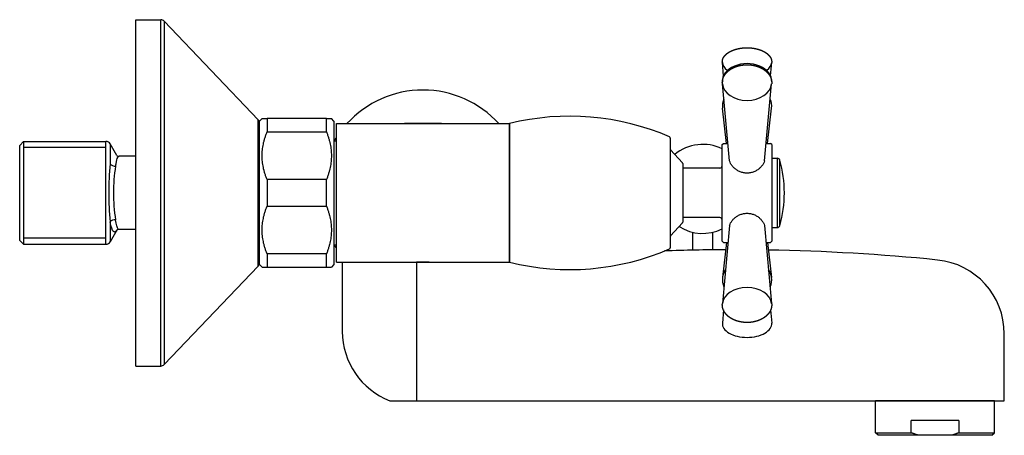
# Model space of a CAD drawing. Header units: millimetres. Extents: x -0.024 to 0.175, y -0.049 to 0.035.
import ezdxf

# ---------------------------------------------------------------- set-up
doc = ezdxf.new("R2010")
doc.units = ezdxf.units.MM
doc.layers.add('BLOCKS', color=3, linetype='Continuous')

msp = doc.modelspace()

# ---------------------------------------------------------------- linework, layer by layer
at = {"layer": 'BLOCKS'}
for p, q in [((0, 0.035), (0.005, 0.035)), ((0, 0), (0, 0.035)), ((0.005, 0), (0.005, 0.035)), ((0.005723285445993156, 0.03469054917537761), (0.005723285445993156, 0)), ((0.02472328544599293, 0.01478983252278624), (0.005723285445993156, 0.03469054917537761)), ((0.1187239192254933, 0.02367118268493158), (0.1185146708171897, 0.02632956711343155)), ((0.1282760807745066, 0.02367118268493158), (0.1284853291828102, 0.02632956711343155)), ((0.1199781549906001, 0.006462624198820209), (0.1185210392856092, 0.02202089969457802)), ((0.1270218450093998, 0.00646262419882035), (0.128478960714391, 0.02202089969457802)), ((0.1193835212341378, 0.01000000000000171), (0.1185344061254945, 0.0171231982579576)), ((0.1276164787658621, 0.01000000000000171), (0.1284655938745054, 0.0171231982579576)), ((0.02472328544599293, 0), (0.02472328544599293, 0.01478983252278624)), ((0.025, 0.01449999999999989), (0.02549999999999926, 0.01499999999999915)), ((0.025, -0.01450000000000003), (0.025, 0.01449999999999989)), ((0.02549999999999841, 0.015), (0.02649999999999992, 0.015)), ((0.03849999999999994, 0.015), (0.02649999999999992, 0.015)), ((0.02649999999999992, 0.015), (0.02649999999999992, 0.01232182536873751)), ((0.03849999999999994, 0.01232182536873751), (0.03849999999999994, 0.015)), ((0.03849999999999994, 0.015), (0.03950000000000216, 0.015)), ((0.04, 0.01449999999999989), (0.03950000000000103, 0.01499999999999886)), ((0.04, 0.01449999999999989), (0.04, -0.01450000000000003)), ((0.04049999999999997, 0.01400000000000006), (0.05670753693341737, 0.01400000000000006)), ((0.04049999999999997, -0.01400000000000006), (0.04049999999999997, 0.01400000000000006)), ((0.05929246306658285, 0.01400000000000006), (0.07549999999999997, 0.01400000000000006)), ((0.07549999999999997, 0), (0.07549999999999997, 0.01400000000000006)), ((0.07549999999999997, 0.01400000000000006), (0.07549999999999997, -0.01400000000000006)), ((0.02649999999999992, 0.01232182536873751), (0.03849999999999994, 0.01232182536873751)), ((-0.02350000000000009, 0.009599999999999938), (-0.02269999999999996, 0.01039999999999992)), ((-0.02269999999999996, 0.01039999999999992), (-0.006077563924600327, 0.01039999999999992)), ((-0.02269999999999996, 0.01039999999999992), (-0.02269999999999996, -0.01040000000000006)), ((-0.006077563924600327, 0), (-0.006077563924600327, 0.01039999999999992)), ((0.04, 0.01049999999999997), (0.04049999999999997, 0.01049999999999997)), ((0.1079999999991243, 0.0110863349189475), (0.1079999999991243, 0)), ((0.1184999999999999, 0.009750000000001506), (0.11875, 0.01000000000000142)), ((0.11875, 0.01000000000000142), (0.1196468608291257, 0.01000000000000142)), ((0.1273531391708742, 0.01000000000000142), (0.1282499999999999, 0.01000000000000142)), ((0.1284999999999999, 0.009750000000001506), (0.1282499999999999, 0.01000000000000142)), ((-0.02350000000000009, -0.009600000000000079), (-0.02350000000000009, 0.009599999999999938)), ((-0.006077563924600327, 0.00917199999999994), (-0.02269999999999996, 0.00917199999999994)), ((-0.00521137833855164, 0.009899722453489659), (-0.00521137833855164, 0.005853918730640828)), ((-0.003854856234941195, 0.007548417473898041), (-0.00521137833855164, 0.009899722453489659)), ((0.1104349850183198, 0.006071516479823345), (0.1080650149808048, 0.008678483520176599)), ((0.1184999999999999, -0.009749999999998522), (0.1184999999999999, 0.009750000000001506)), ((0.1284999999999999, 0.009750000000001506), (0.1284999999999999, -0.009749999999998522)), ((0, 0.007399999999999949), (-0.003422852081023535, 0.007399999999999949)), ((0.1284999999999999, 0.007000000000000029), (0.1296323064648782, 0.007000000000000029)), ((0.1296323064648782, 0.004909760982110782), (0.1296323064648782, 0.007000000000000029)), ((0.130114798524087, -0.006631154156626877), (0.1301147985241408, 0.006631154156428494)), ((0.1105, 0.005903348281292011), (0.1105, 0)), ((0.118, 0.005000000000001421), (0.1105, 0.005000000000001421)), ((0.1296323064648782, -0.007000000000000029), (0.1296323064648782, 0.004909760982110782)), ((0.03849999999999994, 0.002678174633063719), (0.02649999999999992, 0.002678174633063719)), ((0.02649999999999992, 0.002678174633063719), (0.02649999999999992, -0.002678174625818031)), ((0.03849999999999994, -0.002678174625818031), (0.03849999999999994, 0.002678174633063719)), ((-0.006077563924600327, -0.01040000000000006), (-0.006077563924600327, 0)), ((0, -0.035), (0, 0)), ((0.005, -0.035), (0.005, 0)), ((0.005723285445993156, 0), (0.005723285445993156, -0.03469054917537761)), ((0.02472328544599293, -0.01478983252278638), (0.02472328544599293, 0)), ((0.07549999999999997, -0.01400000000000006), (0.07549999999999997, 0)), ((0.1079999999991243, 0), (0.1079999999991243, -0.01108633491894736)), ((0.1105, 0), (0.1105, -0.005903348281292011)), ((0.02649999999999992, -0.002678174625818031), (0.03849999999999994, -0.002678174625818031)), ((-0.00521137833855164, -0.005853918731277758), (-0.00521137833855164, -0.009899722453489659)), ((0.118, -0.004999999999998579), (0.1105, -0.004999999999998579)), ((-0.003854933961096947, -0.007548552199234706), (-0.00521137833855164, -0.009899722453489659)), ((0, -0.007399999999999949), (-0.003422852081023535, -0.007399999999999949)), ((0.1104349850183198, -0.006071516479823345), (0.1080650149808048, -0.008678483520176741)), ((0.1199765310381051, -0.006590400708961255), (0.1185203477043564, -0.02239316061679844)), ((0.1270234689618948, -0.006590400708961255), (0.1284796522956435, -0.02239316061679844)), ((0.1284999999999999, -0.007000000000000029), (0.1296323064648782, -0.007000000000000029)), ((-0.02350000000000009, -0.009600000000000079), (-0.02269999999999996, -0.01040000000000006)), ((-0.006077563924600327, -0.009172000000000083), (-0.02269999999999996, -0.009172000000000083)), ((0.1125603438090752, -0.0115821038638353), (0.1125603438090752, -0.00797590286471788)), ((0.1165603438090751, -0.01152162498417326), (0.1165603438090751, -0.00797590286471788)), ((0.1184999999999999, -0.009749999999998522), (0.11875, -0.00999999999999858)), ((0.1284999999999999, -0.009749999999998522), (0.1282499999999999, -0.00999999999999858)), ((-0.02269999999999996, -0.01040000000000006), (-0.006077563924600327, -0.01040000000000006)), ((0.04, -0.01049999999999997), (0.04049999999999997, -0.01049999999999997)), ((0.1193835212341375, -0.00999999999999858), (0.1185344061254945, -0.0171231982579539)), ((0.11875, -0.00999999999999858), (0.119662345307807, -0.00999999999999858)), ((0.1273376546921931, -0.00999999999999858), (0.1282499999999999, -0.00999999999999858)), ((0.1276164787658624, -0.00999999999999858), (0.1284655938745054, -0.0171231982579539)), ((0.03849999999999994, -0.01232182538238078), (0.02649999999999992, -0.01232182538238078)), ((0.02649999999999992, -0.01232182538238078), (0.02649999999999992, -0.015)), ((0.03849999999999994, -0.015), (0.03849999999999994, -0.01232182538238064)), ((0.02472328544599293, -0.01478983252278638), (0.005723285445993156, -0.03469054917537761)), ((0.025, -0.01450000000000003), (0.02549999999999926, -0.01499999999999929)), ((0.02549999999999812, -0.015), (0.02649999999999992, -0.015)), ((0.02649999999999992, -0.015), (0.03849999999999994, -0.015)), ((0.03849999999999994, -0.015), (0.03950000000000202, -0.015)), ((0.04, -0.01450000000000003), (0.03950000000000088, -0.01499999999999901)), ((0.04049999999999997, -0.01400000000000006), (0.05670753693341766, -0.01400000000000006)), ((0.04170753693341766, -0.01400000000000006), (0.04170753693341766, -0.02799999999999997)), ((0.05670753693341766, -0.01400000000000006), (0.05929246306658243, -0.01400000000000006)), ((0.05670753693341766, -0.01400000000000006), (0.05670753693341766, -0.04200000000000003)), ((0.05929246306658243, -0.01400000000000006), (0.07549999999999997, -0.01400000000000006)), ((0.1187239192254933, -0.0236711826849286), (0.1185146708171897, -0.02632956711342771)), ((0.1282760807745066, -0.02367118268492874), (0.1284853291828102, -0.02632956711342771)), ((0.1755, -0.04200000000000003), (0.1755, -0.0284959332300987)), ((0, -0.035), (0.005, -0.035)), ((0.05132237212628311, -0.04200000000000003), (0.1755, -0.04200000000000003)), ((0.1494999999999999, -0.04850000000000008), (0.1494999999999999, -0.04200000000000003)), ((0.1735, -0.04200000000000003), (0.1494999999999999, -0.04200000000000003)), ((0.1735, -0.04850000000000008), (0.1735, -0.04200000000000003)), ((0.1567041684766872, -0.04850000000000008), (0.1567041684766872, -0.04600000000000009)), ((0.1662958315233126, -0.04600000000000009), (0.1567041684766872, -0.04600000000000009)), ((0.1662958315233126, -0.04600000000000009), (0.1662958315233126, -0.04850000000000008)), ((0.1494999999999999, -0.04850000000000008), (0.1567041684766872, -0.04850000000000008)), ((0.15, -0.04900000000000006), (0.1494999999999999, -0.04850000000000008)), ((0.1581458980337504, -0.04900000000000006), (0.15, -0.04900000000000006)), ((0.1648541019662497, -0.04900000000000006), (0.1581458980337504, -0.04900000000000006)), ((0.173, -0.04900000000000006), (0.1648541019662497, -0.04900000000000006)), ((0.1662958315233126, -0.04850000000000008), (0.1735, -0.04850000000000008)), ((0.173, -0.04900000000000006), (0.1735, -0.04850000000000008))]:
    msp.add_line(p, q, dxfattribs=at)
for centre, radius, start, end in [((0.005, 0.03400000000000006), 0.001, 43.67359659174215, 90), ((0.05799999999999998, 0), 0.02077891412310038, 42.35792655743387, 137.6420734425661), ((0.02399999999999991, 0.01409928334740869), 0.001, 0, 43.67359659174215), ((0.05800000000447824, -0.1374056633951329), 0.151451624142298, 88.58842100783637, 91.4115789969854), ((0.08771880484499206, -0.03501639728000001), 0.05051639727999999, 66.51551578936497, 103.9974076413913), ((-0.006077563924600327, 0.009399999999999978), 0.001, 29.98163936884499, 90), ((0.05799999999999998, 0), 0.02077891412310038, 147.373161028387, 149.6474058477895), ((0.1077499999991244, 0.0110863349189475), 0.00025, 0, 66.51551578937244), ((0.1082499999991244, 0.008846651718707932), 0.00025, 180, 222.2736890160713), ((0.1145603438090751, 0.0007990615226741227), 0.009000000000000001, 64.04025405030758, 129.1264490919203), ((-0.003443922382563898, 0.008035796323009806), 0.0006361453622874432, 227.9074475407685, 271.8980884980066), ((0.1102499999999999, 0.005903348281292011), 0.00025, 0, 42.27368901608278), ((0.1296323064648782, 0.006499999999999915), 0.0005, 15.2070734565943, 90), ((0.1070568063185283, -5.542233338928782e-15), 0.02399256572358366, 343.9555091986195, 16.04449080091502), ((0.05446291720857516, -5.414335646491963e-14), 0.05996073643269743, 174.3973344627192, 185.6026655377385), ((0.02742109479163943, -5.215383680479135e-14), 0.03199136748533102, 170.250680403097, 189.7493195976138), ((0.118, 0.005500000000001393), 0.0005, 270, 0), ((0.1102499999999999, -0.005903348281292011), 0.00025, 317.7263109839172, 0), ((0.118, -0.00549999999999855), 0.0005, 0, 90), ((-0.003449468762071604, -0.00802063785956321), 0.0006212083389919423, 87.54431743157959, 132.6501465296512), ((0.1145603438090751, 0.0007990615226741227), 0.009000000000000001, 237.7670329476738, 295.9597459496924), ((0.1296323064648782, -0.006500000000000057), 0.0005, 270, 344.7929265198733), ((-0.006077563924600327, -0.009399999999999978), 0.001, 270, 330.018360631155), ((0.1082499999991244, -0.008846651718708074), 0.00025, 137.7263109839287, 180), ((0.05799999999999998, 0), 0.02077891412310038, 210.3525941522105, 212.626838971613), ((0.08771880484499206, 0.03501639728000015), 0.05051639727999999, 256.0025923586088, 293.484484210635), ((0.1207777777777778, -0.422765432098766), 0.4112654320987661, 90.21920305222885, 91.94023018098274), ((0.1077499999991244, -0.01108633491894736), 0.00025, 293.4844842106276, 0), ((0.1207777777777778, -0.422765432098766), 0.4112654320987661, 90.17467857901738, 90.17715205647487), ((0.1207777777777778, -0.422765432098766), 0.4112654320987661, 89.06361836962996, 89.06610633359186), ((0.1207777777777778, -0.422765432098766), 0.4112654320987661, 84.24692548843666, 89.02130627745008), ((0.1605, -0.0284959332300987), 0.015, 0, 84.24692548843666), ((0.02399999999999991, -0.01409928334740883), 0.001, 316.3264034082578, 0), ((0.1221114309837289, -0.01754032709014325), 0.003601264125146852, 173.3485890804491, 203.4307432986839), ((0.1248971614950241, -0.01754234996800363), 0.00359296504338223, 336.5450065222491, 6.699322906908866), ((0.05670753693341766, -0.02799999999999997), 0.01499999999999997, 180, 248.9605302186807), ((0.005, -0.03400000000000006), 0.001, 270, 316.3264034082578)]:
    msp.add_arc(centre, radius, start, end, dxfattribs=at)
for centre, major_axis, ratio, start_param, end_param in [((0.1234999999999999, 0.02261889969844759), (-0.004990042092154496, 0), 0.7013944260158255, 3.093738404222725, 6.331039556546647), ((0.1234999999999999, 0.02644937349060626), (0.004990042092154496, 0), 0.5525490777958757, 3.185057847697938, 3.787878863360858), ((0.1234999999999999, 0.02644937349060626), (0.004990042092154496, 0), 0.5525490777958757, 5.636899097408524, 6.239720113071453), ((0.1234999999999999, 0.02225780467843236), (0.004990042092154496, 0), 0.7127733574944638, 3.208248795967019, 6.216529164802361), ((0.1234999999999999, 0.0175343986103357), (-0.004990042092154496, 0), 0.8334803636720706, 5.93551811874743, 6.382214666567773), ((0.1234999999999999, 0.0175343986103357), (-0.004990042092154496, 0), 0.8334803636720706, 3.042563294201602, 3.489259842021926), ((-0.004345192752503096, 0.006149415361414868), (0.0009868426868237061, -0.0001616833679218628), 0.7309583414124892, 3.773314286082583, 5.072291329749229), ((-0.004345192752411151, -0.006149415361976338), (0.0009868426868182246, 0.0001616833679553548), 0.7309583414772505, 1.210893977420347, 2.509871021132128), ((0.1234999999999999, -0.01753439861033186), (0.004990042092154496, 0), 0.8334803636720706, 2.638121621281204, 3.042563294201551), ((0.1234999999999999, -0.01753439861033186), (0.004990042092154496, 0), 0.8334803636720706, 0.09902935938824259, 0.503471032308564), ((0.1234999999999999, -0.02261889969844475), (0.004990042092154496, 0), 0.7013944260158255, 0.06454190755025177, 3.077050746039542), ((0.1234999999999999, -0.02644937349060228), (-0.004990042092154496, 0), 0.5525490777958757, 6.239720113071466, 7.853981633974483), ((0.1234999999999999, -0.02644937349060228), (-0.004990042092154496, 0), 0.5525490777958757, 1.570796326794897, 3.185057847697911)]:
    msp.add_ellipse(centre, major_axis=major_axis, ratio=ratio, start_param=start_param, end_param=end_param, dxfattribs=at)
for points, degree, knots in [([(0.1185146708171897, 0.02632956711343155), (0.1185100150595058, 0.02641815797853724), (0.1185099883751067, 0.02650682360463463), (0.1185145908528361, 0.02659541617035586), (0.1185238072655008, 0.0266837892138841), (0.1185376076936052, 0.02677180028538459), (0.1185559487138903, 0.0268593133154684), (0.1185787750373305, 0.02694620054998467), (0.1186060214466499, 0.02703234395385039), (0.1186376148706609, 0.02711763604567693), (0.1186734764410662, 0.02720198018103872), (0.1187156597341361, 0.02728947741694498), (0.1187623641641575, 0.02737574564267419), (0.118813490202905, 0.0274607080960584), (0.118868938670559, 0.02754429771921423), (0.1189286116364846, 0.02762645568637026), (0.1189924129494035, 0.02770712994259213), (0.1190602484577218, 0.02778627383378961), (0.119132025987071, 0.02786384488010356), (0.1192076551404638, 0.0279398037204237), (0.1192870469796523, 0.02801411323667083), (0.119368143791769, 0.02808507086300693), (0.1194526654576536, 0.02815438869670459), (0.1195405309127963, 0.02822203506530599), (0.1196316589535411, 0.0282879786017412), (0.1197259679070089, 0.02835218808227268), (0.1198233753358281, 0.02841463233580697), (0.1199237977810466, 0.02847528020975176), (0.1200271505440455, 0.02853410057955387), (0.1201333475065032, 0.0285910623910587), (0.1202423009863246, 0.02864613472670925), (0.1203539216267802, 0.02869928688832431), (0.1204692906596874, 0.02875099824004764), (0.1205871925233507, 0.02880068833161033), (0.1207075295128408, 0.02884832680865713), (0.1208302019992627, 0.02889388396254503), (0.1209551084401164, 0.0289373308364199), (0.1210821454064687, 0.02897863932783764), (0.1212112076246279, 0.0290177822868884), (0.1213421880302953, 0.02905473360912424), (0.1214749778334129, 0.02908946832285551), (0.121609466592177, 0.0291219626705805), (0.1217455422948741, 0.02915219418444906), (0.121896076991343, 0.0291826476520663), (0.1220482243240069, 0.02921034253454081), (0.1222018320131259, 0.02923525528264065), (0.1223567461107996, 0.02925736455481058), (0.1225128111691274, 0.0292766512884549), (0.1226698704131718, 0.02929309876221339), (0.1228277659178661, 0.02930669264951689), (0.1229863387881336, 0.02931742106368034), (0.1231454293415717, 0.02932527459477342), (0.1233048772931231, 0.02933024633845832), (0.1234640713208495, 0.02933233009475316), (0.1236233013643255, 0.02933154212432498), (0.1237824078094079, 0.02932788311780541), (0.1239412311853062, 0.02932135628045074), (0.1240996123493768, 0.02931196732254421), (0.1242573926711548, 0.02929972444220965), (0.1244144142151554, 0.02928463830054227), (0.124570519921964, 0.02926672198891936), (0.1247255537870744, 0.02924599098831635), (0.1248793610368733, 0.02922246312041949), (0.1250320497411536, 0.02919611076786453), (0.1251832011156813, 0.02916699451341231), (0.1253326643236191, 0.02913513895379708), (0.1254802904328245, 0.02910057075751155), (0.1256259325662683, 0.02906331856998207), (0.1257694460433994, 0.02902341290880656), (0.1259106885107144, 0.02898088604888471), (0.1260495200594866, 0.02893577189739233), (0.1261858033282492, 0.02888810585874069), (0.1263194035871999, 0.02883792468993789), (0.1264390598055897, 0.02878988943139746), (0.1265562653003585, 0.02873981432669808), (0.1266709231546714, 0.02868772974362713), (0.1267829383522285, 0.02863366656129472), (0.1268922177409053, 0.02857765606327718), (0.1269986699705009, 0.02851972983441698), (0.1271022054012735, 0.02845991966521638), (0.1272027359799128, 0.02839825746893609), (0.1273001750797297, 0.02833477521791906), (0.1273944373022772, 0.02826950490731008), (0.127485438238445, 0.02820247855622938), (0.1275729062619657, 0.02813388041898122), (0.1276569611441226, 0.0280635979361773), (0.1277375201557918, 0.02799166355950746), (0.1278145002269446, 0.02791811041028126), (0.1278878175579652, 0.02784297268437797), (0.1279573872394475, 0.02776628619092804), (0.1280231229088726, 0.0276880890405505), (0.1280849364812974, 0.02760842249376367), (0.1281427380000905, 0.0275273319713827), (0.128196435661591, 0.02744486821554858), (0.1282459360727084, 0.02736108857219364), (0.1282926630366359, 0.02727303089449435), (0.1283346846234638, 0.02718371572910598), (0.1283718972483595, 0.02709323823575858), (0.1284042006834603, 0.02700170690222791), (0.1284315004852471, 0.02690924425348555), (0.1284537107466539, 0.02681598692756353), (0.1284707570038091, 0.026722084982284), (0.1284825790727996, 0.02662770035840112), (0.1284891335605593, 0.02653300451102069), (0.1284903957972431, 0.02643817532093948), (0.1284887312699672, 0.02638384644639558), (0.1284853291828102, 0.02632956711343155)], 1, [6.239720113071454, 6.239720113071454, 6.268586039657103, 6.297451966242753, 6.326317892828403, 6.355183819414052, 6.384049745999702, 6.412915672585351, 6.441781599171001, 6.47064752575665, 6.499513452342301, 6.52837937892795, 6.558706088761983, 6.589032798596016, 6.619359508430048, 6.649686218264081, 6.680012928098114, 6.710339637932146, 6.740666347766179, 6.770993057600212, 6.801319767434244, 6.831646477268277, 6.861268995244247, 6.890891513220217, 6.920514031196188, 6.950136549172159, 6.979759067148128, 7.0093815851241, 7.03900410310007, 7.06862662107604, 7.098249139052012, 7.127871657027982, 7.157494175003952, 7.187417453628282, 7.217340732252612, 7.247264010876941, 7.277187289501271, 7.307110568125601, 7.337033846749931, 7.366957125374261, 7.39688040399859, 7.426803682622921, 7.45672696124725, 7.48665023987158, 7.519382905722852, 7.552115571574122, 7.584848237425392, 7.617580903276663, 7.650313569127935, 7.683046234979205, 7.715778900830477, 7.748511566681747, 7.781244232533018, 7.813976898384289, 7.846617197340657, 7.879257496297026, 7.911897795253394, 7.944538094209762, 7.977178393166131, 8.009818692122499, 8.042458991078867, 8.075099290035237, 8.107739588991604, 8.140379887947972, 8.173076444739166, 8.205773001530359, 8.238469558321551, 8.271166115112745, 8.30386267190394, 8.336559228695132, 8.369255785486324, 8.401952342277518, 8.434648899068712, 8.467345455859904, 8.497231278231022, 8.527117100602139, 8.557002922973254, 8.586888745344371, 8.616774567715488, 8.646660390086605, 8.676546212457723, 8.70643203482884, 8.736317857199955, 8.766203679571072, 8.79608950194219, 8.825909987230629, 8.85573047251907, 8.885550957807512, 8.915371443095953, 8.945191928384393, 8.975012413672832, 9.004832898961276, 9.034653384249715, 9.064473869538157, 9.094294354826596, 9.124114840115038, 9.154989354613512, 9.185863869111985, 9.216738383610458, 9.247612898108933, 9.278487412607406, 9.30936192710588, 9.340236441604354, 9.371110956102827, 9.401985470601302, 9.432859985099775, 9.450551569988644, 9.468243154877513, 9.468243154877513]), ([(0.1185210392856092, 0.02202089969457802), (0.1185128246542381, 0.02213480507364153), (0.1185095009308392, 0.0222488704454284), (0.1185110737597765, 0.02236296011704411), (0.1185175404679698, 0.02247693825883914), (0.1185288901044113, 0.02259066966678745), (0.1185451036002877, 0.02270402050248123), (0.1185661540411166, 0.02281685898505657), (0.1185920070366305, 0.02292905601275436), (0.118622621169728, 0.02304048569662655), (0.1186579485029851, 0.0231510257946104), (0.1186984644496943, 0.02326192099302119), (0.1187436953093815, 0.02337166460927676), (0.1187935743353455, 0.02348014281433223), (0.1188480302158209, 0.02358724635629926), (0.1189069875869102, 0.02369287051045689), (0.1189703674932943, 0.02379691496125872), (0.1190380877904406, 0.02389928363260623), (0.1191100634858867, 0.02399988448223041), (0.1191862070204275, 0.02409862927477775), (0.1192664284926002, 0.02419543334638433), (0.119353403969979, 0.02429322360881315), (0.1194445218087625, 0.02438877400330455), (0.1195396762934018, 0.02448200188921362), (0.1196387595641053, 0.02457282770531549), (0.1197416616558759, 0.02466117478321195), (0.1198482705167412, 0.02474696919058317), (0.1199584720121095, 0.02483013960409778), (0.1200721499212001, 0.02491061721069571), (0.1201891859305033, 0.02498833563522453), (0.1203094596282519, 0.02506323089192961), (0.1204233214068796, 0.02512984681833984), (0.1205397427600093, 0.02519395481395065), (0.1206586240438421, 0.02525550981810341), (0.1207798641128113, 0.02531446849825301), (0.1209033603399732, 0.02537078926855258), (0.1210290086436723, 0.0254244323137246), (0.1211567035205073, 0.025475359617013), (0.1212863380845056, 0.02552353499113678), (0.1214178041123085, 0.02556892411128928), (0.121550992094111, 0.02561149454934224), (0.1216857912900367, 0.02565121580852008), (0.1218224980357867, 0.02568816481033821), (0.1219605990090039, 0.02572219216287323), (0.1220999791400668, 0.02575327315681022), (0.122240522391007, 0.02578138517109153), (0.1223821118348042, 0.0258065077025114), (0.1225246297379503, 0.0258286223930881), (0.1226679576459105, 0.02584771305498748), (0.1228119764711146, 0.02586376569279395), (0.1229565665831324, 0.02587676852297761), (0.1231016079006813, 0.02588671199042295), (0.1232469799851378, 0.02589358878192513), (0.1233925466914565, 0.02589739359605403), (0.1235382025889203, 0.02589812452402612), (0.1236838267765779, 0.02589578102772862), (0.1238292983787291, 0.02589036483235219), (0.1239744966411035, 0.02588187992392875), (0.1241193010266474, 0.02587033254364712), (0.1242635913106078, 0.02585573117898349), (0.1244072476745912, 0.02583808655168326), (0.12455015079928, 0.02581741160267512), (0.1246921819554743, 0.02579372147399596), (0.1248332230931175, 0.02576703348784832), (0.1249731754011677, 0.02573736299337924), (0.1251119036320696, 0.02570473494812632), (0.1252492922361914, 0.02566917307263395), (0.1253852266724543, 0.02563070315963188), (0.1255195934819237, 0.02558935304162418), (0.1256522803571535, 0.02554515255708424), (0.1257831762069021, 0.02549813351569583), (0.1259121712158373, 0.02544832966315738), (0.1260391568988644, 0.0253957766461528), (0.1261640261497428, 0.02534051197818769), (0.1262866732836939, 0.02528257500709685), (0.1264068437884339, 0.02522208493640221), (0.1265245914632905, 0.02515901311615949), (0.1266398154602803, 0.02509340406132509), (0.1267524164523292, 0.02502530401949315), (0.1268622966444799, 0.02495476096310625), (0.1269693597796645, 0.02488182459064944), (0.1270735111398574, 0.0248065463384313), (0.1271746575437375, 0.02472897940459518), (0.1272727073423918, 0.02464917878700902), (0.1273675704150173, 0.02456720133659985), (0.1274591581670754, 0.02448310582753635), (0.1275550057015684, 0.02438925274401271), (0.1276467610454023, 0.02429304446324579), (0.1277343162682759, 0.02419456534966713), (0.1278175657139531, 0.0240939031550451), (0.1278964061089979, 0.02399114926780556), (0.1279707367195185, 0.02388639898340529), (0.1280404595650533, 0.02377975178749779), (0.1281054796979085, 0.02367131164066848), (0.1281657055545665, 0.02356118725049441), (0.1282210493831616, 0.02344949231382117), (0.1282700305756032, 0.02333966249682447), (0.1283142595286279, 0.02322857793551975), (0.1283536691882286, 0.02311635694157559), (0.1283881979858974, 0.02300312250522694), (0.1284177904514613, 0.02288900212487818), (0.1284423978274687, 0.02277412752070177), (0.12846197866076, 0.02265863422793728), (0.1284764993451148, 0.02254266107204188), (0.1284859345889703, 0.0224263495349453), (0.1284902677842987, 0.02230984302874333), (0.1284899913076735, 0.02221345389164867), (0.1284862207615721, 0.02211711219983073), (0.128478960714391, 0.02202089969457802)], 1, [6.216529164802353, 6.216529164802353, 6.247122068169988, 6.277714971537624, 6.308307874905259, 6.338900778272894, 6.369493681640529, 6.400086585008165, 6.4306794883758, 6.461272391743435, 6.491865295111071, 6.522458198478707, 6.553433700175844, 6.584409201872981, 6.615384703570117, 6.646360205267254, 6.677335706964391, 6.708311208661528, 6.739286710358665, 6.770262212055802, 6.801237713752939, 6.832213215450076, 6.864183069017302, 6.896152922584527, 6.928122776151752, 6.960092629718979, 6.992062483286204, 7.024032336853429, 7.056002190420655, 7.087972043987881, 7.119941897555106, 7.151911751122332, 7.181440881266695, 7.210970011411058, 7.240499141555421, 7.270028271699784, 7.299557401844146, 7.32908653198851, 7.358615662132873, 7.388144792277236, 7.417673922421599, 7.447203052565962, 7.476732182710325, 7.506349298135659, 7.535966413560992, 7.565583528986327, 7.59520064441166, 7.624817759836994, 7.654434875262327, 7.684051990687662, 7.713669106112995, 7.743286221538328, 7.772903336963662, 7.802520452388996, 7.832134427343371, 7.861748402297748, 7.891362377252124, 7.9209763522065, 7.950590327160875, 7.980204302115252, 8.009818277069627, 8.039432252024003, 8.06904622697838, 8.098660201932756, 8.128274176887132, 8.157892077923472, 8.187509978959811, 8.217127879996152, 8.246745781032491, 8.276363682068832, 8.305981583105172, 8.335599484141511, 8.365217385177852, 8.394835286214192, 8.424453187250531, 8.454071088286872, 8.483651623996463, 8.513232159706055, 8.542812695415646, 8.57239323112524, 8.601973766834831, 8.631554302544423, 8.661134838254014, 8.690715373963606, 8.720295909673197, 8.74987644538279, 8.779456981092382, 8.8116482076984, 8.843839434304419, 8.876030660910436, 8.908221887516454, 8.940413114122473, 8.972604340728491, 9.004795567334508, 9.036986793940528, 9.069178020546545, 9.101369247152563, 9.13262233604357, 9.163875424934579, 9.195128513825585, 9.226381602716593, 9.257634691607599, 9.288887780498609, 9.320140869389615, 9.351393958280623, 9.38264704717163, 9.413900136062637, 9.439744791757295, 9.465589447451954, 9.491434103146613, 9.491434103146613]), ([(0.0567158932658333, 0.01399937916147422), (0.05707114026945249, 0.01399960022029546), (0.0574407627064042, 0.01399844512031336), (0.05788410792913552, 0.01399807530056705), (0.05794178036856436, 0.01399806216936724), (0.05799925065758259, 0.01399807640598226)], 3, [59.44976839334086, 59.44976839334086, 59.44976839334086, 59.44976839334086, 60.60631702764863, 60.60631702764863, 60.77991822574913, 60.77991822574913, 60.77991822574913, 60.77991822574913]), ([(-0.004108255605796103, 0.005417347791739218), (-0.004015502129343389, 0.006099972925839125), (-0.003903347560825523, 0.006630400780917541), (-0.003667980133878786, 0.007252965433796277), (-0.003548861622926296, 0.007397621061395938), (-0.003422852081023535, 0.007399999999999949)], 3, [5.875987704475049, 5.875987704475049, 5.875987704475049, 5.875987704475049, 8.80816958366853, 8.80816958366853, 11.29929791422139, 11.29929791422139, 11.29929791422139, 11.29929791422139]), ([(0.1270218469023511, 0.006462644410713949), (0.1269758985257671, 0.006296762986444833), (0.1269093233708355, 0.00612746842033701), (0.12673144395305, 0.00578097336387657), (0.1266169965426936, 0.005603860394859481), (0.1263533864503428, 0.005268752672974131), (0.1262042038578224, 0.005110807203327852), (0.1258868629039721, 0.004826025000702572), (0.125707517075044, 0.004689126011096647), (0.1253164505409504, 0.004443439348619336), (0.1251047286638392, 0.004334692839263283), (0.124661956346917, 0.004157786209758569), (0.1244305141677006, 0.004089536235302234), (0.1239637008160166, 0.003999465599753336), (0.123728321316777, 0.003977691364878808), (0.1232716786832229, 0.003977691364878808), (0.1230362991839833, 0.003999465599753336), (0.1225694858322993, 0.004089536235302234), (0.1223380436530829, 0.004157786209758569), (0.1218952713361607, 0.004334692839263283), (0.1216835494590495, 0.004443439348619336), (0.1212924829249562, 0.004689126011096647), (0.1211131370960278, 0.004826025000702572), (0.1207957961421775, 0.005110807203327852), (0.1206466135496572, 0.005268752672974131), (0.1203830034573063, 0.005603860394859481), (0.1202685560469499, 0.00578097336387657), (0.120090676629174, 0.006127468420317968), (0.1200241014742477, 0.006296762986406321), (0.1199781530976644, 0.006462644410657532)], 3, [6.210512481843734, 6.210512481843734, 6.210512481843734, 6.210512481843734, 6.846996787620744, 6.846996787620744, 7.531520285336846, 7.531520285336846, 8.216043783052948, 8.216043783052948, 8.901007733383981, 8.901007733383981, 9.585971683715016, 9.585971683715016, 10.27093563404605, 10.27093563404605, 10.95589958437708, 10.95589958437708, 11.64086353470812, 11.64086353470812, 12.32582748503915, 12.32582748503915, 13.01079143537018, 13.01079143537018, 13.69575538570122, 13.69575538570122, 14.38027888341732, 14.38027888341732, 15.06480238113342, 15.06480238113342, 15.70128668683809, 15.70128668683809, 15.70128668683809, 15.70128668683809]), ([(-0.003858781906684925, -0.007552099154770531), (-0.004084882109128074, -0.007904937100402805), (-0.004310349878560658, -0.008014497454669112), (-0.004517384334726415, -0.00784046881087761), (-0.004787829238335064, -0.007613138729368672), (-0.005027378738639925, -0.006913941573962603), (-0.005211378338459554, -0.005853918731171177)], 3, [31.70817741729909, 31.70817741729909, 31.70817741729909, 31.70817741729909, 34.96570416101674, 34.96570416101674, 34.96570416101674, 39.22094516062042, 39.22094516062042, 39.22094516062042, 39.22094516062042]), ([(-0.003422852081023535, -0.007399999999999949), (-0.003481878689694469, -0.007398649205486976), (-0.003539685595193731, -0.007367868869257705), (-0.003798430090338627, -0.007070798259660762), (-0.003974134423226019, -0.006394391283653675), (-0.00410825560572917, -0.005417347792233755)], 3, [33.79945764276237, 33.79945764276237, 33.79945764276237, 33.79945764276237, 34.96570416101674, 34.96570416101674, 39.22094516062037, 39.22094516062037, 39.22094516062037, 39.22094516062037]), ([(0.1199765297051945, -0.006590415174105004), (0.1200225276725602, -0.006424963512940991), (0.1200896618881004, -0.006255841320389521), (0.1202685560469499, -0.0059115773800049), (0.1203830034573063, -0.005736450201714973), (0.1206466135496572, -0.005404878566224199), (0.1207957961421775, -0.005248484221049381), (0.1211131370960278, -0.004966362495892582), (0.1212924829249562, -0.00483066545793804), (0.1216835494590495, -0.004587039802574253), (0.1218952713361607, -0.004479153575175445), (0.1223380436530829, -0.00430360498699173), (0.1225694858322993, -0.004235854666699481), (0.1230362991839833, -0.004146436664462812), (0.1232716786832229, -0.004124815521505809), (0.1234999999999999, -0.004124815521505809), (0.123728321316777, -0.004124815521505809), (0.1239637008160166, -0.004146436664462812), (0.1244305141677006, -0.004235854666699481), (0.124661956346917, -0.00430360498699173), (0.1251047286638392, -0.004479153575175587), (0.1253164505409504, -0.004587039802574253), (0.125707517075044, -0.00483066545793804), (0.1258868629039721, -0.004966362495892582), (0.1262042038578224, -0.005248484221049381), (0.1263533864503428, -0.005404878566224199), (0.1266169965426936, -0.005736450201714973), (0.12673144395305, -0.0059115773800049), (0.1269103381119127, -0.006255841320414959), (0.1269774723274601, -0.006424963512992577), (0.1270234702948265, -0.006590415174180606)], 3, [17.15887616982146, 17.15887616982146, 17.15887616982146, 17.15887616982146, 17.80289637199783, 17.80289637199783, 18.48741986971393, 18.48741986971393, 19.17194336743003, 19.17194336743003, 19.85690731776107, 19.85690731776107, 20.5418712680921, 20.5418712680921, 21.22683521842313, 21.22683521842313, 21.91179916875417, 21.91179916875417, 21.91179916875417, 22.5967631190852, 22.5967631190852, 23.28172706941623, 23.28172706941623, 23.96669101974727, 23.96669101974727, 24.6516549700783, 24.6516549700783, 25.3361784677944, 25.3361784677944, 26.0207019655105, 26.0207019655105, 26.66472216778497, 26.66472216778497, 26.66472216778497, 26.66472216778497]), ([(0.05799729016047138, -0.01399828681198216), (0.05786698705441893, -0.01399817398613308), (0.05773630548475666, -0.01399818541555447), (0.05729644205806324, -0.01399894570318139), (0.05699860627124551, -0.01399970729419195), (0.05671091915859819, -0.01399953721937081)], 3, [-8.801909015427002, -8.801909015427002, -8.801909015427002, -8.801909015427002, -8.406696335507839, -8.406696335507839, -7.471401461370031, -7.471401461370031, -7.471401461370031, -7.471401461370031]), ([(0.1284796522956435, -0.02239316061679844), (0.1284875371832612, -0.02250527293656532), (0.1284905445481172, -0.02261753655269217), (0.1284886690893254, -0.02272981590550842), (0.1284819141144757, -0.02284197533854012), (0.1284702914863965, -0.02295387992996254), (0.1284538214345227, -0.02306539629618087), (0.1284325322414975, -0.02317639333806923), (0.1284064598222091, -0.02328674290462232), (0.1283756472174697, -0.02339632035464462), (0.1283401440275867, -0.02350500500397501), (0.1282994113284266, -0.02361418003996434), (0.1282539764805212, -0.02372220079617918), (0.1282039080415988, -0.02382895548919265), (0.1281492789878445, -0.0239343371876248), (0.1280901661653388, -0.02403824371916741), (0.1280266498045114, -0.02414057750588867), (0.1279588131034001, -0.02424124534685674), (0.1278867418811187, -0.02434015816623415), (0.1278105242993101, -0.02443723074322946), (0.1277302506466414, -0.02453238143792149), (0.1276430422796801, -0.02462870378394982), (0.1275516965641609, -0.02472280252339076), (0.1274563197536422, -0.0248145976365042), (0.1273570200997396, -0.02490401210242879), (0.1272539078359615, -0.02499097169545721), (0.1271470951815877, -0.02507540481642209), (0.127036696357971, -0.02515724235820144), (0.1269228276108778, -0.02523641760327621), (0.1268056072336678, -0.02531286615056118), (0.1266851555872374, -0.02538652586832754), (0.1265711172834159, -0.02545204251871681), (0.1264545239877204, -0.02551508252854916), (0.126335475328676, -0.02557560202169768), (0.1262140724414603, -0.02563355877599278), (0.1260904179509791, -0.02568891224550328), (0.1259646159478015, -0.02574162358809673), (0.1258367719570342, -0.02579165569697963), (0.1257069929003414, -0.02583897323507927), (0.1255753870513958, -0.02588354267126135), (0.1254420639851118, -0.02592533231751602), (0.125307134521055, -0.02596431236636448), (0.1251703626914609, -0.02600054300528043), (0.125032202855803, -0.02603389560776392), (0.1248927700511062, -0.02606434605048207), (0.1247521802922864, -0.02609187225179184), (0.1246105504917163, -0.02611645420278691), (0.1244679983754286, -0.02613807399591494), (0.1243246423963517, -0.02615671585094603), (0.1241806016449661, -0.02617236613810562), (0.1240359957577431, -0.02618501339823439), (0.1238909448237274, -0.02619464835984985), (0.1237455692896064, -0.02620126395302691), (0.1236000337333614, -0.02620485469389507), (0.1234544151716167, -0.02620542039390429), (0.123308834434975, -0.02620296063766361), (0.123163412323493, -0.02619747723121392), (0.1230182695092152, -0.02618897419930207), (0.12287352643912, -0.02617745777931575), (0.1227293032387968, -0.02616293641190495), (0.1225857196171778, -0.02614542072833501), (0.1224428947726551, -0.0261249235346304), (0.1223009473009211, -0.02610145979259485), (0.1221599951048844, -0.02607504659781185), (0.1220201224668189, -0.02604569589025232), (0.1218814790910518, -0.02601343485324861), (0.1217441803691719, -0.02597828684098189), (0.1216083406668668, -0.02594027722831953), (0.1214740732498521, -0.02589943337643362), (0.1213414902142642, -0.02585578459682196), (0.1212107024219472, -0.0258093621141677), (0.1210818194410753, -0.02576019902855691), (0.1209549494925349, -0.02570833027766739), (0.1208301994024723, -0.02565379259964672), (0.1207076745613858, -0.02559662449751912), (0.1205875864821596, -0.0255369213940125), (0.120469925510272, -0.02547467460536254), (0.1203547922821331, -0.02540992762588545), (0.1202422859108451, -0.02534272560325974), (0.1201325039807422, -0.02527311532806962), (0.1200255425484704, -0.02520114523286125), (0.1199214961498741, -0.02512686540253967), (0.1198204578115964, -0.0250503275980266), (0.1197225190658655, -0.02497158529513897), (0.1196277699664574, -0.02489069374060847), (0.1195362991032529, -0.02480771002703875), (0.1194405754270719, -0.02471508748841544), (0.1193489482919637, -0.02462013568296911), (0.1192615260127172, -0.0245229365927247), (0.1191784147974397, -0.02442357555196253), (0.1190997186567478, -0.0243221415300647), (0.1190255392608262, -0.02421872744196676), (0.118955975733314, -0.02411343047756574), (0.1188911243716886, -0.02400635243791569), (0.1188310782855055, -0.02389760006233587), (0.1187759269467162, -0.02378728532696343), (0.1187272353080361, -0.0236790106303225), (0.1186832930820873, -0.02356949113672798), (0.118644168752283, -0.02345884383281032), (0.118609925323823, -0.02334719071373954), (0.1185806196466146, -0.02323465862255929), (0.1185563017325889, -0.02312137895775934), (0.1185370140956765, -0.02300748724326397), (0.1185227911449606, -0.02289312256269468), (0.1185136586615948, -0.0227784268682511), (0.1185096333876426, -0.02266354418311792), (0.1185100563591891, -0.02257334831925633), (0.1185136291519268, -0.02248319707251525), (0.1185203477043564, -0.02239316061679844)], 1, [3.077050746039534, 3.077050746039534, 3.107553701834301, 3.138056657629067, 3.168559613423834, 3.1990625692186, 3.229565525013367, 3.260068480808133, 3.2905714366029, 3.321074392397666, 3.351577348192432, 3.382080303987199, 3.413010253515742, 3.443940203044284, 3.474870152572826, 3.505800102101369, 3.536730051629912, 3.567660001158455, 3.598589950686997, 3.62951990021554, 3.660449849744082, 3.691379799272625, 3.723375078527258, 3.75537035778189, 3.787365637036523, 3.819360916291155, 3.851356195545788, 3.883351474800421, 3.915346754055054, 3.947342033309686, 3.979337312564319, 4.011332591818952, 4.040889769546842, 4.070446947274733, 4.100004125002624, 4.129561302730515, 4.159118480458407, 4.188675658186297, 4.218232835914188, 4.24779001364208, 4.27734719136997, 4.306904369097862, 4.336461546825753, 4.366093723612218, 4.395725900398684, 4.425358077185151, 4.454990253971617, 4.484622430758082, 4.514254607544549, 4.543886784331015, 4.573518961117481, 4.603151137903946, 4.632783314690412, 4.662415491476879, 4.692038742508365, 4.721661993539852, 4.751285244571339, 4.780908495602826, 4.810531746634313, 4.840154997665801, 4.869778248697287, 4.899401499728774, 4.929024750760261, 4.958648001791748, 4.988271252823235, 5.017901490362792, 5.047531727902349, 5.077161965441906, 5.106792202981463, 5.13642244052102, 5.166052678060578, 5.195682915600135, 5.225313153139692, 5.25494339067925, 5.284573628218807, 5.314203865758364, 5.343807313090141, 5.373410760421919, 5.403014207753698, 5.432617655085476, 5.462221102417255, 5.491824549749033, 5.52142799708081, 5.551031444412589, 5.580634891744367, 5.610238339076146, 5.639841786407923, 5.67206026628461, 5.704278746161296, 5.736497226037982, 5.768715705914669, 5.800934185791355, 5.833152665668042, 5.865371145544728, 5.897589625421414, 5.929808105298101, 5.962026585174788, 5.993246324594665, 6.024466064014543, 6.05568580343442, 6.086905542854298, 6.118125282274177, 6.149345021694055, 6.180564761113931, 6.21178450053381, 6.243004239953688, 6.274223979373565, 6.298725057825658, 6.323226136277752, 6.347727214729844, 6.347727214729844])]:
    msp.add_open_spline(points, degree=degree, knots=knots, dxfattribs=at)
for points in [[(0.05799999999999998, 0.01399805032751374), (0.05843980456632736, 0.01399817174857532), (0.05886792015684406, 0.01399989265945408), (0.05929246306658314, 0.01400000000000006)], [(0.05928480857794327, -0.01400021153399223), (0.0588701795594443, -0.01400045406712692), (0.05843587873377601, -0.01399866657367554), (0.05799729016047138, -0.01399828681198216)]]:
    msp.add_open_spline(points, degree=3, dxfattribs=at)
for points, weights in [([(0.02649999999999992, 0.002678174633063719), (0.02456250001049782, 0.007500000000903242), (0.02649999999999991, 0.01232182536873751)], [1.435483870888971, 1.531182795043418, 1.43548387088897]), ([(0.03849999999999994, 0.01232182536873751), (0.04043749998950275, 0.007500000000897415), (0.03849999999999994, 0.002678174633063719)], [1.449596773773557, 1.546236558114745, 1.449596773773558]), ([(0.02649999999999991, -0.01232182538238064), (0.02456250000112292, -0.007500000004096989), (0.02649999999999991, -0.002678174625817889)], [1.435483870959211, 1.531182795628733, 1.435483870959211]), ([(0.03849999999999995, -0.002678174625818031), (0.04043749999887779, -0.007500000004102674), (0.03849999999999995, -0.01232182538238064)], [1.449596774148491, 1.546236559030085, 1.449596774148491]), ([(0.1581458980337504, -0.04900000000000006), (0.1574403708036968, -0.04879422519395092), (0.1567041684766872, -0.04850000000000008)], [1, 1.007343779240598, 1.010922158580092]), ([(0.1662958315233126, -0.04850000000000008), (0.1655596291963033, -0.04879422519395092), (0.1648541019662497, -0.04900000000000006)], [1.010922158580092, 1.007343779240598, 1])]:
    msp.add_rational_spline(points, weights, degree=2, dxfattribs=at)

doc.saveas('drawing.dxf')
